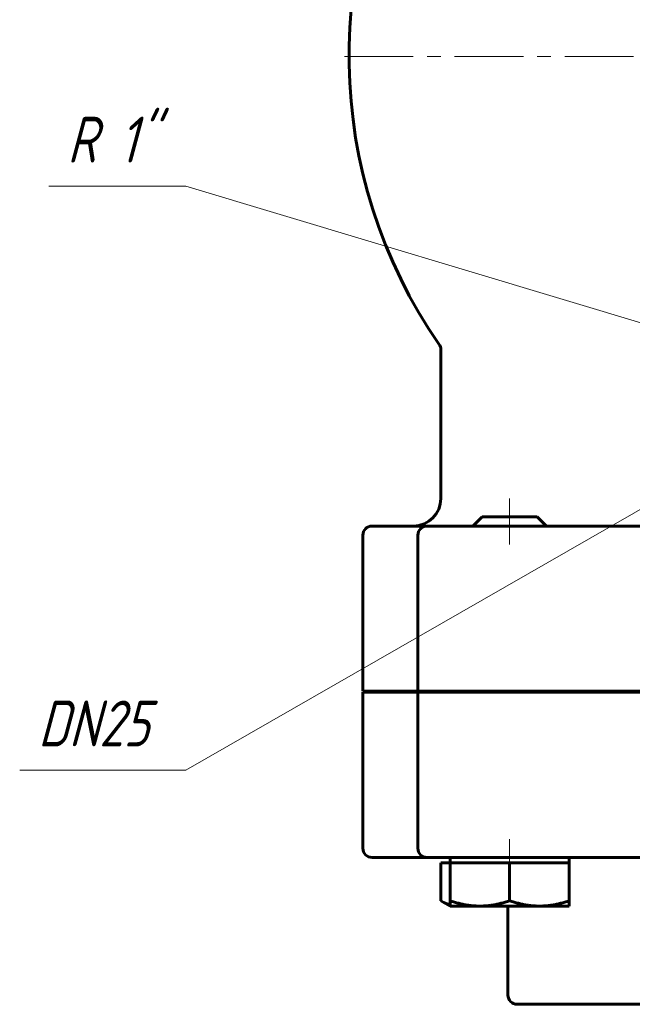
# Model space of a CAD drawing. Header units: millimetres. Extents: x 0 to 594, y 0 to 420.
# Tile 11 of 14: x 329 to 395, y 221 to 328. Entities that reach past the tile are written whole.
import ezdxf

# ---------------------------------------------------------------- set-up
doc = ezdxf.new("R2010")
doc.units = ezdxf.units.MM
for name, pattern in [('K5LT_AXLED', [12, 7.5, -1.5, 1.5, -1.5]), ('K5LT_BASIC', [0]), ('K5LT_THIN', [0])]:
    doc.linetypes.add(name, pattern=pattern)
doc.layers.add('Системный слой', color=7, linetype='Continuous')
doc.layers.add('Системный слой (1)', color=7, linetype='Continuous', true_color=0x6c6c6c)
doc.styles.add('KDIMTEXTSTYLE', font='GOST_AU.SHX', dxfattribs={"width": 0.96, "oblique": 15, "height": 5})
doc.styles.add('KTEXTSTYLE', font='GOST_AU.SHX', dxfattribs={"width": 0.56, "height": 5})
doc.dimstyles.new('KDIMSTYLE (1.00)', dxfattribs={"dimtxt": 5, "dimasz": 1, "dimexe": 2, "dimexo": 0, "dimgap": 1, "dimtad": 1, "dimtxsty": 'KDIMTEXTSTYLE', "dimsah": 1, "dimcen": 0, "dimdle": 1, "dimadec": 0, "dimazin": 0, "dimtfac": 0.667, "dimtmove": 0, "dimatfit": 3, "dimfxl": 1, "dimtvp": 1, "dimtolj": 1, "dimtzin": 0, "dimarcsym": 0})

# ---------------------------------------------------------------- blocks, each defined once
blk = doc.blocks.new('U21')
at = {"layer": 'Системный слой (1)', "color": 143, "linetype": 'K5LT_BASIC', "lineweight": 60, "true_color": 0x33acca}
for start, end in [(11.4859, 214.7715), (356.2405, 5.1657), (325.2285, 354.1495)]:
    blk.add_arc((419.45, 324.08), 55, start, end, dxfattribs=at)
blk = doc.blocks.new('U28')
at = {"layer": 'Системный слой (1)', "color": 143, "linetype": 'K5LT_BASIC', "lineweight": 60, "true_color": 0x33acca}
for p, q in [((374.44, 232.11), (374.79, 231.93)), ((374.79, 231.93), (375.13, 231.78)), ((375.13, 231.78), (375.45, 231.67))]:
    blk.add_line(p, q, dxfattribs=at)
blk = doc.blocks.new('U30')
at = {"layer": 'Системный слой (1)', "color": 30, "linetype": 'K5LT_AXLED', "lineweight": 18, "true_color": 0xff8000}
for q in [(419.45, 381.08), (362.45, 324.08), (476.45, 324.08), (419.45, 267.08)]:
    blk.add_line((419.45, 324.08), q, dxfattribs=at)
blk = doc.blocks.new('D2')
at = {"layer": 'Системный слой (1)'}
for points in [[(426.28, 291.24), (430.29, 294.3), (425.63, 292.38), (426.39, 292.06)], [(408.61, 281.86), (413.27, 283.78), (412.51, 284.1), (412.62, 284.92)]]:
    blk.add_hatch(color=7, dxfattribs=at).paths.add_polyline_path(points)
at = {"layer": 'Системный слой (1)', "color": 7, "linetype": 'K5LT_THIN', "lineweight": 18, "true_color": 0xffffff}
for p, q in [((430.29, 294.3), (408.61, 281.86)), ((425.63, 292.38), (430.29, 294.3)), ((430.29, 294.3), (426.28, 291.24)), ((426.39, 292.06), (425.63, 292.38)), ((426.28, 291.24), (426.39, 292.06)), ((408.61, 281.86), (412.62, 284.92)), ((412.62, 284.92), (412.51, 284.1)), ((413.27, 283.78), (408.61, 281.86)), ((412.51, 284.1), (413.27, 283.78)), ((408.61, 281.86), (346.67, 246.33)), ((346.67, 246.33), (328.55, 246.33))]:
    blk.add_line(p, q, dxfattribs=at)
blk.add_wipeout([(330.55, 247.33), (330.55, 254.72), (344.11, 254.72), (344.11, 247.33)]).dxf.layer = 'Системный слой (1)'
at = {"layer": 'Системный слой (1)', "color": 7, "insert": (330.55, 253.92), "char_height": 5, "attachment_point": 1, "style": 'KTEXTSTYLE'}
blk.add_mtext('\\H5.0;\\W1.000;\\Q15;\\Q15;\\W0.960;DN25', dxfattribs=at)
blk = doc.blocks.new('KDIMARROW_01')
at = {"layer": 'Системный слой'}
blk.add_hatch(color=0, dxfattribs=at).paths.add_polyline_path([(-5, -0.66), (0, 0), (-5, 0.66), (-4.5, 0)])
at = {"layer": 'Системный слой', "color": 0, "linetype": 'K5LT_THIN', "lineweight": 18}
for p, q in [((-4.5, 0), (-5, 0.66)), ((-5, 0.66), (0, 0)), ((0, 0), (-5, -0.66)), ((-5, -0.66), (-4.5, 0))]:
    blk.add_line(p, q, dxfattribs=at)
at = {"layer": 'Системный слой (1)', "color": 0, "linetype": 'K5LT_THIN', "lineweight": 18}
blk.add_line((419.45, 288.08), (418.45, 288.08), dxfattribs=at)
blk = doc.blocks.new('D3')
at = {"layer": 'Системный слой (1)'}
for points in [[(404.94, 292.44), (400.35, 294.51), (400.63, 293.73), (399.97, 293.25)], [(438.26, 282.43), (438.93, 282.91), (433.95, 283.72), (438.55, 281.65)]]:
    blk.add_hatch(color=7, dxfattribs=at).paths.add_polyline_path(points)
at = {"layer": 'Системный слой (1)', "color": 7, "linetype": 'K5LT_THIN', "lineweight": 18, "true_color": 0xffffff}
for p, q in [((346.67, 309.95), (331.72, 309.95)), ((404.94, 292.44), (346.67, 309.95)), ((404.94, 292.44), (398.24, 294.45)), ((404.94, 292.44), (400.35, 294.51)), ((400.35, 294.51), (400.63, 293.73)), ((400.63, 293.73), (399.97, 293.25)), ((399.97, 293.25), (404.94, 292.44)), ((433.95, 283.72), (404.94, 292.44)), ((433.95, 283.72), (438.55, 281.65)), ((438.93, 282.91), (433.95, 283.72)), ((433.95, 283.72), (440.66, 281.71)), ((438.26, 282.43), (438.93, 282.91)), ((438.55, 281.65), (438.26, 282.43))]:
    blk.add_line(p, q, dxfattribs=at)
blk.add_wipeout([(333.72, 310.95), (333.72, 318.33), (344.23, 318.33), (344.23, 310.95)]).dxf.layer = 'Системный слой (1)'
at = {"layer": 'Системный слой (1)', "color": 7, "insert": (333.72, 317.53), "char_height": 5, "attachment_point": 1, "style": 'KTEXTSTYLE'}
blk.add_mtext('\\H5.0;\\W1.000;\\Q15;\\Q15;\\W0.960;R 1"', dxfattribs=at)
blk = doc.blocks.new('KDIMARROW_02')
at = {"layer": 'Системный слой'}
blk.add_hatch(color=0, dxfattribs=at).paths.add_polyline_path([(4.5, 0), (5, 0.66), (0, 0), (5, -0.66)])
at = {"layer": 'Системный слой', "color": 0, "linetype": 'K5LT_THIN', "lineweight": 18}
for p, q in [((5, 0.66), (0, 0)), ((0, 0), (5, -0.66)), ((0, 0), (7, 0)), ((4.5, 0), (5, 0.66)), ((5, -0.66), (4.5, 0))]:
    blk.add_line(p, q, dxfattribs=at)
at = {"layer": 'Системный слой (1)', "color": 0, "linetype": 'K5LT_THIN', "lineweight": 18}
blk.add_line((419.45, 288.08), (418.45, 288.08), dxfattribs=at)

msp = doc.modelspace()

# ---------------------------------------------------------------- linework, layer by layer
at = {"layer": 'Системный слой (1)', "color": 143, "linetype": 'K5LT_BASIC', "lineweight": 60, "true_color": 0x33acca}
for p, q in [((374.449, 275.934), (374.449, 292.147)), ((378.949, 273.934), (377.949, 272.934)), ((384.949, 273.934), (378.949, 273.934)), ((384.949, 273.934), (385.949, 272.934)), ((367.616, 272.934), (366.949, 272.934)), ((368.876, 272.934), (367.616, 272.934)), ((372.875, 272.934), (368.876, 272.934)), ((372.949, 272.934), (372.875, 272.934)), ((372.949, 272.934), (372.875, 272.934)), ((381.949, 272.934), (372.949, 272.934)), ((389.347, 272.934), (381.949, 272.934)), ((389.887, 272.934), (389.347, 272.934)), ((402.41, 272.934), (389.887, 272.934)), ((365.949, 271.934), (365.949, 254.934)), ((371.949, 271.934), (371.949, 254.934)), ((365.949, 254.934), (367.283, 254.934)), ((365.949, 254.834), (365.949, 237.834)), ((367.283, 254.834), (365.949, 254.834)), ((367.283, 254.934), (367.913, 254.934)), ((367.913, 254.834), (367.283, 254.834)), ((371.912, 254.934), (367.913, 254.934)), ((371.912, 254.834), (367.913, 254.834)), ((371.912, 254.934), (371.949, 254.934)), ((371.949, 254.834), (371.912, 254.834)), ((371.949, 254.934), (381.949, 254.934)), ((371.949, 254.834), (371.949, 237.834)), ((381.949, 254.834), (371.949, 254.834)), ((389.347, 254.934), (381.949, 254.934)), ((389.347, 254.834), (381.949, 254.834)), ((389.347, 254.934), (389.617, 254.934)), ((389.617, 254.834), (389.347, 254.834)), ((403.881, 254.934), (389.617, 254.934)), ((403.881, 254.834), (389.617, 254.834)), ((394.329, 254.934), (394.329, 254.834)), ((366.949, 236.834), (367.616, 236.834)), ((367.616, 236.834), (368.876, 236.834)), ((368.876, 236.834), (372.875, 236.834)), ((372.875, 236.834), (372.949, 236.834)), ((372.949, 236.834), (381.949, 236.834)), ((374.444, 236.234), (374.444, 232.115)), ((374.444, 236.234), (375.449, 236.234)), ((375.449, 236.234), (375.449, 236.834)), ((375.449, 236.234), (375.449, 232.115)), ((375.449, 236.234), (378.699, 236.234)), ((378.699, 236.234), (381.949, 236.234)), ((381.949, 236.834), (389.347, 236.834)), ((381.949, 236.234), (385.199, 236.234)), ((381.949, 236.234), (381.949, 232.115)), ((385.199, 236.234), (388.449, 236.234)), ((388.449, 236.234), (388.449, 236.834)), ((388.449, 236.234), (388.449, 232.115)), ((389.347, 236.834), (389.887, 236.834)), ((389.887, 236.834), (403.846, 236.834)), ((375.449, 231.534), (374.444, 232.115)), ((375.449, 231.534), (375.449, 232.115)), ((388.449, 232.115), (388.449, 231.534)), ((378.699, 231.534), (375.449, 231.534)), ((385.199, 231.534), (378.699, 231.534)), ((381.764, 231.534), (381.764, 221.834)), ((388.449, 231.534), (385.199, 231.534)), ((382.764, 220.834), (396.764, 220.834))]:
    msp.add_line(p, q, dxfattribs=at)
at = {"layer": 'Системный слой (1)', "color": 30, "linetype": 'K5LT_AXLED', "lineweight": 18, "true_color": 0xff8000}
for p, q in [((381.949, 275.934), (381.949, 270.934)), ((381.949, 238.834), (381.949, 234.234))]:
    msp.add_line(p, q, dxfattribs=at)
at = {"layer": 'Системный слой (1)', "color": 143, "linetype": 'K5LT_BASIC', "lineweight": 60, "true_color": 0x33acca}
for centre, radius, start, end in [((373.449, 292.147), 1, 0, 34.77194), ((371.449, 275.934), 3, 270, 0), ((366.949, 271.934), 1, 90, 180), ((372.949, 271.934), 1, 90, 180), ((366.949, 237.834), 1, 180, 270), ((372.949, 237.834), 1, 180, 270), ((382.764, 221.834), 1, 180, 270)]:
    msp.add_arc(centre, radius, start, end, dxfattribs=at)
for points in [[(375.449, 232.115), (377.191, 231.534), (378.699, 231.534)], [(378.699, 231.534), (380.208, 231.534), (381.949, 232.115)], [(381.949, 232.115), (383.691, 231.534), (385.199, 231.534)], [(385.199, 231.534), (386.708, 231.534), (388.449, 232.115)]]:
    msp.add_rational_spline(points, [1, 1.0379548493, 1], degree=2, dxfattribs=at)

# ---------------------------------------------------------------- block references
at = {"layer": 'Системный слой (1)'}
for name in ['U21', 'U30', 'U28']:
    msp.add_blockref(name, (0, 0), dxfattribs=at)

# ---------------------------------------------------------------- next in the draw order: dimensions: what is measured, and where the dimension line sits
at = {"layer": 'Системный слой (1)', "color": 7}
dim = msp.add_diameter_dim_2p(p1=(430.292, 294.3), p2=(408.607, 281.86), dimstyle='KDIMSTYLE (1.00)', override={"dimtih": 1, "dimtoh": 1, "dimpost": '\\H5.0;\\W0.960;\\Q15;<>', "dimblk1": 'KDIMARROW_01', "dimblk2": 'KDIMARROW_01', "dimclrt": 7, "dimtol": 1, "dimtp": 0, "dimtm": 0, "dimtdec": 5, "dimtmove": 1, "dimatfit": 2, "dimtolj": 1}, dxfattribs=at)
dim.commit()
dim.dimension.update_dxf_attribs({"geometry": 'D2', "text_midpoint": (344.673, 246.334), "dimtype": 163})

# ---------------------------------------------------------------- next in the draw order: dimensions: what is measured, and where the dimension line sits
dim = msp.add_diameter_dim_2p(p1=(433.954, 283.722), p2=(404.945, 292.438), text='\\H5.0;\\W0.960;\\Q15;\\H5.0;\\W0.960;\\Q15;\\Q15;R 1"', dimstyle='KDIMSTYLE (1.00)', override={"dimtih": 1, "dimtoh": 1, "dimblk1": 'KDIMARROW_02', "dimblk2": 'KDIMARROW_02', "dimclrt": 7, "dimtmove": 1, "dimatfit": 2, "dimtolj": 1}, dxfattribs=at)
dim.commit()
dim.dimension.update_dxf_attribs({"geometry": 'D3', "text_midpoint": (344.673, 309.947), "dimtype": 163})

doc.saveas('drawing.dxf')
